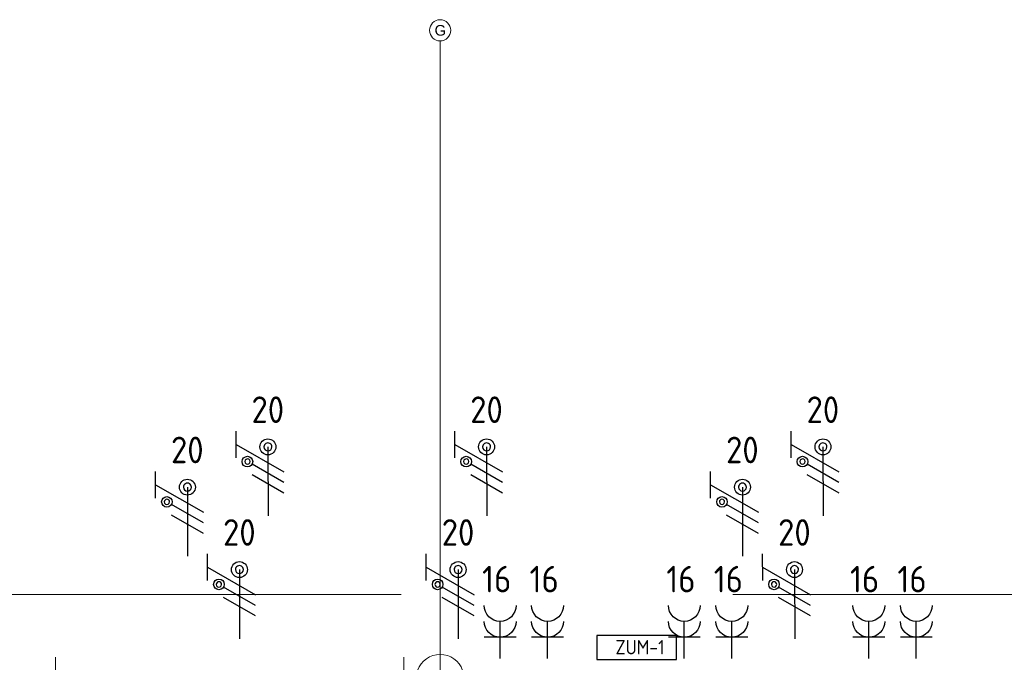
# Model space of a CAD drawing. Header units: millimetres. Extents: x -39149 to 267781, y -2340 to 58540.
# Tile 233 of 244: x 39251 to 48526, y 43051 to 49100. Entities that reach past the tile are written whole.
import ezdxf
from ezdxf.enums import TextEntityAlignment as Align

# ---------------------------------------------------------------- set-up
doc = ezdxf.new("R2010")
doc.units = ezdxf.units.MM
doc.header["$LTSCALE"] = 100
doc.header["$MEASUREMENT"] = 0
for name, pattern in [('B0605', [141, 70, -35, 1, -35]), ('B0701', [46.823999, 31.199999, -15.624]), ('B0703', [93.740001, 62.5, -31.240001])]:
    doc.linetypes.add(name, pattern=pattern)
for name, color, linetype in [('00  Bestaand', 7, 'Continuous'), ('00  Bestaande kolommen', 7, 'Continuous'), ('A Stramien', 7, 'Continuous'), ('AL$1A---_ALGEMEEN', 8, 'Continuous'), ('AL$1A---_ALGEMEEN--bestaand', 9, 'Continuous'), ('EL6222--_KRACHT_230', 3, 'Continuous'), ('EL6222--Zonwering', 7, 'Continuous'), ('EL6311--_LICHT_BINNEN', 3, 'Continuous'), ('T Maatvoering 1_ 50', 7, 'Continuous')]:
    doc.layers.add(name, color=color, linetype=linetype)
doc.styles.add('BURO-018', font='isocp.shx', dxfattribs={"height": 180})
doc.styles.add('BURO-025', font='isocp.shx', dxfattribs={"height": 250})
doc.styles.add('GENERATED_STYLE_3', font='swiss.ttf', dxfattribs={"width": 0.96})

# ---------------------------------------------------------------- blocks, each defined once
blk = doc.blocks.new('Column_7_7', base_point=(43211.5, 42900))
at = {"layer": '00  Bestaande kolommen', "color": 8, "linetype": 'Continuous', "lineweight": 0}
for start, end in [(19.47121, 160.52879), (199.47123, 340.52877)]:
    blk.add_arc((43211.5, 42900), 225, start, end, dxfattribs=at)
blk = doc.blocks.new('Standard grid marker_17')
at = {"layer": 'A Stramien', "color": 8, "linetype": 'B0605', "lineweight": 0}
for q in [(0, 0), (46394.8, 0)]:
    blk.add_line((4000, 0), q, dxfattribs=at)
at = {"layer": 'A Stramien', "color": 8, "linetype": 'Continuous', "lineweight": 0}
blk.add_circle((-100, 0), 100, dxfattribs=at)
at = {"layer": 'A Stramien', "color": 4, "lineweight": 0, "style": 'GENERATED_STYLE_3'}
blk.add_attdef('AC_MARKERTEXT_1', text='', height=100, rotation=90, dxfattribs=at).set_placement((-20, -52.3), align=Align.BOTTOM_LEFT)
blk = doc.blocks.new('E00078')
at = {"layer": 'AL$1A---_ALGEMEEN--bestaand', "color": 0, "linetype": 'Continuous'}
for p, q in [((-3, 6.482), (-3, 8.982)), ((-3, 7.732), (1.5, 5.134)), ((0, 7.5), (0, 1)), ((1.5, 4.134), (-1.5, 5.866)), ((1.5, 3.134), (-1.5, 4.866))]:
    blk.add_line(p, q, dxfattribs=at)
for points in [[(-0.375, 7.5, 1), (0.375, 7.5, 1)], [(-2.183, 6.116, 1), (-1.683, 6.116, 1)]]:
    blk.add_lwpolyline(points, format="xyb", close=True, dxfattribs=at)
for centre, radius in [((0, 7.5), 0.75), ((-1.933, 6.116), 0.5)]:
    blk.add_circle(centre, radius, dxfattribs=at)
at = {"layer": 'AL$1A---_ALGEMEEN--bestaand', "color": 0, "linetype": 'Continuous', "style": 'BURO-018'}
for tag, p in [('CIRCUIT', (0, 11)), ('PANEL', (0, 11)), ('SUBCIRCUIT', (4.5, 11))]:
    blk.add_attdef(tag, text='', height=1.8, dxfattribs=at).set_placement(p, align=Align.MIDDLE)
at = {"layer": 'AL$1A---_ALGEMEEN--bestaand', "color": 0, "linetype": 'Continuous', "style": 'BURO-018', "flags": 1}
for tag, p in [('POWERCODE', (13, 11)), ('ARTICLECODE', (0, 0))]:
    blk.add_attdef(tag, text='', height=1.8, dxfattribs=at).set_placement(p, align=Align.MIDDLE)
blk = doc.blocks.new('111304A')
at = {"layer": 'AL$1A---_ALGEMEEN', "color": 0, "linetype": 'Continuous'}
for p, q in [((0, 1), (0, 4.5)), ((-1.5, 3), (1.5, 3))]:
    blk.add_line(p, q, dxfattribs=at)
for centre in [(0, 6), (0, 4.5)]:
    blk.add_arc(centre, 1.5, 180, 0, dxfattribs=at)
at = {"layer": 'AL$1A---_ALGEMEEN', "color": 0, "linetype": 'Continuous', "style": 'BURO-018'}
for tag, p in [('CIRCUIT', (0, 8.5)), ('PANEL', (0, 8.5)), ('SUBCIRCUIT', (4.5, 8.5))]:
    blk.add_attdef(tag, text='', height=1.8, dxfattribs=at).set_placement(p, align=Align.MIDDLE)
at = {"layer": 'AL$1A---_ALGEMEEN', "color": 0, "linetype": 'Continuous', "style": 'BURO-018', "flags": 1}
for tag, p in [('POWERCODE', (13, 8.5)), ('ARTICLECODE', (0, 0))]:
    blk.add_attdef(tag, text='', height=1.8, dxfattribs=at).set_placement(p, align=Align.MIDDLE)
blk = doc.blocks.new('E00113')
at = {"color": 0, "linetype": 'Continuous'}
for p, q in [((-5, 4), (-5, 1)), ((5, 4), (-5, 4)), ((5, 1), (5, 4)), ((-5, 1), (5, 1))]:
    blk.add_line(p, q, dxfattribs=at)
at = {"color": 0, "linetype": 'Continuous', "style": 'BURO-018'}
for tag, p in [('TEXT1', (0, 6)), ('TEXT2', (0, 2.5))]:
    blk.add_attdef(tag, text='', height=1.8, dxfattribs=at).set_placement(p, align=Align.MIDDLE)
at = {"color": 0, "linetype": 'Continuous', "style": 'BURO-018', "flags": 1}
blk.add_attdef('ARTICLECODE', text='', height=1.8, dxfattribs=at).set_placement((0, 0), align=Align.MIDDLE)

msp = doc.modelspace()

# ---------------------------------------------------------------- linework, layer by layer
at = {"layer": '00  Bestaand', "color": 8, "linetype": 'B0703', "lineweight": 0}
msp.add_line((-901.1, 43687.8), (69324.1, 43687.8), dxfattribs=at)
at = {"layer": 'T Maatvoering 1_ 50', "color": 8, "linetype": 'B0701', "lineweight": 0}
for p, q in [((39586.5, 43099.6), (39586.5, 42825)), ((42868.8, 43099.6), (42868.8, 42825))]:
    msp.add_line(p, q, dxfattribs=at)

# ---------------------------------------------------------------- block references
at = {"layer": '00  Bestaande kolommen', "color": 3, "lineweight": 0}
msp.add_blockref('Column_7_7', (43211.5, 42900), dxfattribs=at)
at = {"layer": 'A Stramien', "color": 1, "linetype": 'Continuous', "lineweight": 0}
ref = msp.add_blockref('Standard grid marker_17', (43211.5, 48900), dxfattribs=dict(at, zscale=1000, rotation=270))
ref.add_attrib('AC_MARKERTEXT_1', 'G', dxfattribs={"color": 1, "linetype": 'Continuous', "lineweight": 0, "height": 100, "style": 'GENERATED_STYLE_3'}).set_placement((43159.2, 48920), align=Align.BOTTOM_LEFT)
at = {"layer": 'EL6222--_KRACHT_230', "linetype": 'Continuous'}
ref = msp.add_blockref('111304A', (43776.6, 42986.2), dxfattribs=dict(at, xscale=-100, yscale=100, zscale=100))
ref.add_attrib('CIRCUIT', '16', dxfattribs={"layer": '0', "linetype": 'ByBlock', "height": 250, "style": 'BURO-025'}).set_placement((43744.6, 43834), align=Align.MIDDLE)
ref = msp.add_blockref('111304A', (44223.7, 42986.2), dxfattribs=dict(at, xscale=-100, yscale=100, zscale=100))
ref.add_attrib('CIRCUIT', '16', dxfattribs={"layer": '0', "linetype": 'ByBlock', "height": 250, "style": 'BURO-025'}).set_placement((44191.7, 43834), align=Align.MIDDLE)
ref = msp.add_blockref('111304A', (45511.7, 42986.2), dxfattribs=dict(at, xscale=-100, yscale=100, zscale=100))
ref.add_attrib('CIRCUIT', '16', dxfattribs={"layer": '0', "linetype": 'ByBlock', "height": 250, "style": 'BURO-025'}).set_placement((45479.7, 43834), align=Align.MIDDLE)
ref = msp.add_blockref('111304A', (45958.8, 42986.2), dxfattribs=dict(at, xscale=-100, yscale=100, zscale=100))
ref.add_attrib('CIRCUIT', '16', dxfattribs={"layer": '0', "linetype": 'ByBlock', "height": 250, "style": 'BURO-025'}).set_placement((45926.8, 43834), align=Align.MIDDLE)
ref = msp.add_blockref('111304A', (47249.9, 42986.2), dxfattribs=dict(at, xscale=-100, yscale=100, zscale=100))
ref.add_attrib('CIRCUIT', '16', dxfattribs={"layer": '0', "linetype": 'ByBlock', "height": 250, "style": 'BURO-025'}).set_placement((47210.2, 43834), align=Align.MIDDLE)
ref = msp.add_blockref('111304A', (47249.9, 42986.2), dxfattribs=dict(at, xscale=-100, yscale=100, zscale=100))
ref.add_attrib('CIRCUIT', '16', dxfattribs={"layer": '0', "linetype": 'ByBlock', "height": 250, "style": 'BURO-025'}).set_placement((47210.2, 43834), align=Align.MIDDLE)
ref = msp.add_blockref('111304A', (47697, 42986.2), dxfattribs=dict(at, xscale=-100, yscale=100, zscale=100))
ref.add_attrib('CIRCUIT', '16', dxfattribs={"layer": '0', "linetype": 'ByBlock', "height": 250, "style": 'BURO-025'}).set_placement((47657.3, 43834), align=Align.MIDDLE)
ref = msp.add_blockref('111304A', (47697, 42986.2), dxfattribs=dict(at, xscale=-100, yscale=100, zscale=100))
ref.add_attrib('CIRCUIT', '16', dxfattribs={"layer": '0', "linetype": 'ByBlock', "height": 250, "style": 'BURO-025'}).set_placement((47657.3, 43834), align=Align.MIDDLE)
at = {"layer": 'EL6222--Zonwering', "linetype": 'Continuous'}
ref = msp.add_blockref('E00078', (41590.9, 44328.7), dxfattribs=dict(at, xscale=99.99999999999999, yscale=99.99999999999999, zscale=99.99999999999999, rotation=0.1524977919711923))
ref.add_attrib('CIRCUIT', '20', dxfattribs={"layer": '0', "linetype": 'ByBlock', "height": 250, "style": 'BURO-025'}).set_placement((41588, 45428.7), align=Align.MIDDLE)
ref = msp.add_blockref('E00078', (43651.2, 44328.7), dxfattribs=dict(at, xscale=99.99999999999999, yscale=99.99999999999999, zscale=99.99999999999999, rotation=0.1524977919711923))
ref.add_attrib('CIRCUIT', '20', dxfattribs={"layer": '0', "linetype": 'ByBlock', "height": 250, "style": 'BURO-025'}).set_placement((43648.3, 45428.7), align=Align.MIDDLE)
ref = msp.add_blockref('E00078', (43651.2, 44328.7), dxfattribs=dict(at, xscale=99.99999999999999, yscale=99.99999999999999, zscale=99.99999999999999, rotation=0.1524977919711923))
ref.add_attrib('CIRCUIT', '20', dxfattribs={"layer": '0', "linetype": 'ByBlock', "height": 250, "style": 'BURO-025'}).set_placement((43648.3, 45428.7), align=Align.MIDDLE)
ref = msp.add_blockref('E00078', (46820, 44328.7), dxfattribs=dict(at, xscale=99.99999999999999, yscale=99.99999999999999, zscale=99.99999999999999, rotation=0.1524977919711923))
ref.add_attrib('CIRCUIT', '20', dxfattribs={"layer": '0', "linetype": 'ByBlock', "height": 250, "style": 'BURO-025'}).set_placement((46817.1, 45428.7), align=Align.MIDDLE)
ref = msp.add_blockref('E00078', (46820, 44328.7), dxfattribs=dict(at, xscale=99.99999999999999, yscale=99.99999999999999, zscale=99.99999999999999, rotation=0.1524977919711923))
ref.add_attrib('CIRCUIT', '20', dxfattribs={"layer": '0', "linetype": 'ByBlock', "height": 250, "style": 'BURO-025'}).set_placement((46817.1, 45428.7), align=Align.MIDDLE)
ref = msp.add_blockref('E00078', (40832.5, 43949.6), dxfattribs=dict(at, xscale=99.99999999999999, yscale=99.99999999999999, zscale=99.99999999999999, rotation=0.1524977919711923))
ref.add_attrib('CIRCUIT', '20', dxfattribs={"layer": '0', "linetype": 'ByBlock', "height": 250, "style": 'BURO-025'}).set_placement((40829.6, 45049.6), align=Align.MIDDLE)
ref = msp.add_blockref('E00078', (46061.7, 43949.6), dxfattribs=dict(at, xscale=99.99999999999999, yscale=99.99999999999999, zscale=99.99999999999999, rotation=0.1524977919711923))
ref.add_attrib('CIRCUIT', '20', dxfattribs={"layer": '0', "linetype": 'ByBlock', "height": 250, "style": 'BURO-025'}).set_placement((46058.7, 45049.6), align=Align.MIDDLE)
ref = msp.add_blockref('E00078', (46061.7, 43949.6), dxfattribs=dict(at, xscale=99.99999999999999, yscale=99.99999999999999, zscale=99.99999999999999, rotation=0.1524977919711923))
ref.add_attrib('CIRCUIT', '20', dxfattribs={"layer": '0', "linetype": 'ByBlock', "height": 250, "style": 'BURO-025'}).set_placement((46058.7, 45049.6), align=Align.MIDDLE)
ref = msp.add_blockref('E00078', (41322.7, 43173.1), dxfattribs=dict(at, xscale=99.99999999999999, yscale=99.99999999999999, zscale=99.99999999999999, rotation=0.1524977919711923))
ref.add_attrib('CIRCUIT', '20', dxfattribs={"layer": '0', "linetype": 'ByBlock', "height": 250, "style": 'BURO-025'}).set_placement((41319.8, 44273.1), align=Align.MIDDLE)
ref = msp.add_blockref('E00078', (43383, 43173.1), dxfattribs=dict(at, xscale=99.99999999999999, yscale=99.99999999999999, zscale=99.99999999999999, rotation=0.1524977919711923))
ref.add_attrib('CIRCUIT', '20', dxfattribs={"layer": '0', "linetype": 'ByBlock', "height": 250, "style": 'BURO-025'}).set_placement((43380.1, 44273.1), align=Align.MIDDLE)
ref = msp.add_blockref('E00078', (43383, 43173.1), dxfattribs=dict(at, xscale=99.99999999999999, yscale=99.99999999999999, zscale=99.99999999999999, rotation=0.1524977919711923))
ref.add_attrib('CIRCUIT', '20', dxfattribs={"layer": '0', "linetype": 'ByBlock', "height": 250, "style": 'BURO-025'}).set_placement((43380.1, 44273.1), align=Align.MIDDLE)
ref = msp.add_blockref('E00078', (46551.8, 43173.1), dxfattribs=dict(at, xscale=99.99999999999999, yscale=99.99999999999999, zscale=99.99999999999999, rotation=0.1524977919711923))
ref.add_attrib('CIRCUIT', '20', dxfattribs={"layer": '0', "linetype": 'ByBlock', "height": 250, "style": 'BURO-025'}).set_placement((46548.9, 44273.1), align=Align.MIDDLE)
ref = msp.add_blockref('E00078', (46551.8, 43173.1), dxfattribs=dict(at, xscale=99.99999999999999, yscale=99.99999999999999, zscale=99.99999999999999, rotation=0.1524977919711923))
ref.add_attrib('CIRCUIT', '20', dxfattribs={"layer": '0', "linetype": 'ByBlock', "height": 250, "style": 'BURO-025'}).set_placement((46548.9, 44273.1), align=Align.MIDDLE)
ref = msp.add_blockref('111304A', (43776.6, 42986.2), dxfattribs=dict(at, xscale=-100, yscale=100, zscale=100))
ref.add_attrib('CIRCUIT', '16', dxfattribs={"layer": '0', "linetype": 'ByBlock', "height": 250, "style": 'BURO-025'}).set_placement((43744.6, 43834), align=Align.MIDDLE)
ref = msp.add_blockref('111304A', (44223.7, 42986.2), dxfattribs=dict(at, xscale=-100, yscale=100, zscale=100))
ref.add_attrib('CIRCUIT', '16', dxfattribs={"layer": '0', "linetype": 'ByBlock', "height": 250, "style": 'BURO-025'}).set_placement((44191.7, 43834), align=Align.MIDDLE)
ref = msp.add_blockref('111304A', (45511.7, 42986.2), dxfattribs=dict(at, xscale=-100, yscale=100, zscale=100))
ref.add_attrib('CIRCUIT', '16', dxfattribs={"layer": '0', "linetype": 'ByBlock', "height": 250, "style": 'BURO-025'}).set_placement((45479.7, 43834), align=Align.MIDDLE)
ref = msp.add_blockref('111304A', (45958.8, 42986.2), dxfattribs=dict(at, xscale=-100, yscale=100, zscale=100))
ref.add_attrib('CIRCUIT', '16', dxfattribs={"layer": '0', "linetype": 'ByBlock', "height": 250, "style": 'BURO-025'}).set_placement((45926.8, 43834), align=Align.MIDDLE)
at = {"layer": 'EL6311--_LICHT_BINNEN', "linetype": 'Continuous'}
ref = msp.add_blockref('E00113', (45063, 43376.5), dxfattribs=dict(at, xscale=75, yscale=75, zscale=75, rotation=180))
ref.add_attrib('TEXT2', 'ZUM-1', dxfattribs={"layer": '0', "color": 0, "linetype": 'ByBlock', "height": 135, "style": 'BURO-018'}).set_placement((45094.3, 43193.1), align=Align.MIDDLE)

doc.saveas('drawing.dxf')
